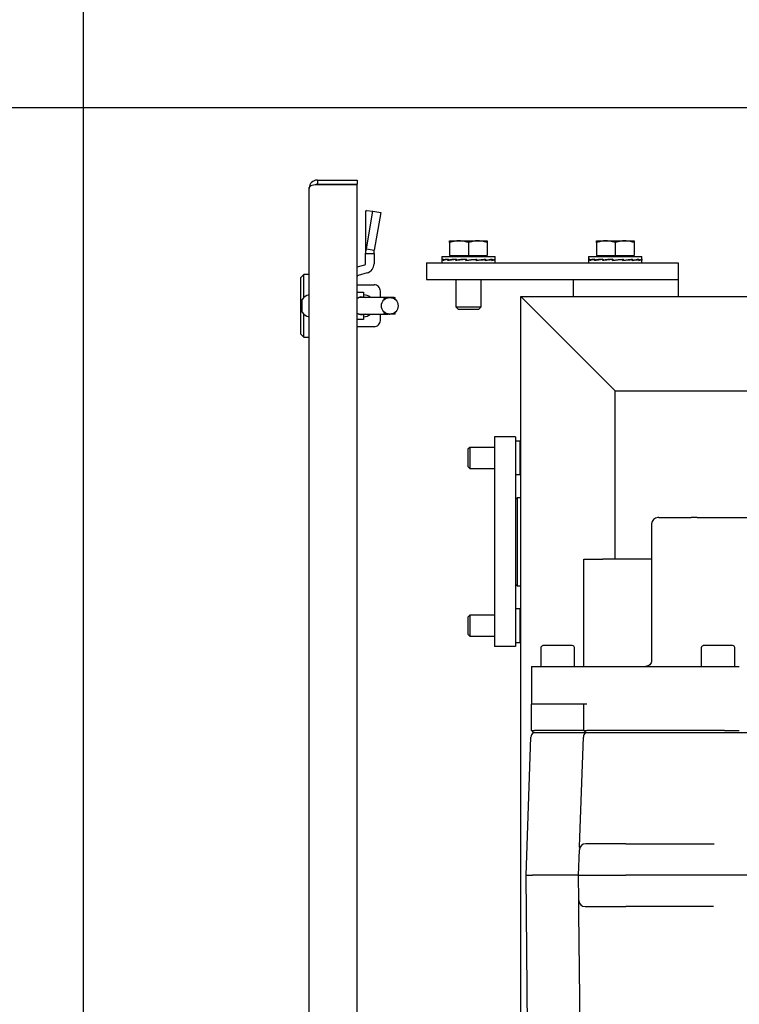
# Model space of a CAD drawing. Extents: x -72 to 51457, y 0 to 26838.
# Tile 46 of 203: x 5804 to 6147, y 9987 to 10457. Entities that reach past the tile are written whole.
import ezdxf
from ezdxf.enums import TextEntityAlignment as Align

# ---------------------------------------------------------------- set-up
doc = ezdxf.new("R2010")
doc.units = 0
doc.header["$LTSCALE"] = 12
for name, pattern in [('LDM', [0]), ('LEA', [0]), ('LFUN', [0]), ('SOLID_THIN', [0])]:
    doc.linetypes.add(name, pattern=pattern)
doc.layers.get('0').update_dxf_attribs({"linetype": 'CONTINUOUS'})
doc.layers.add('4', color=7, linetype='CONTINUOUS')
doc.styles.get("Standard").update_dxf_attribs({"font": 'medtext', "width": 0.75})
doc.styles.add('TDM', font='TXT', dxfattribs={"width": 0.675})
doc.dimstyles.new('MEDDIM1621', dxfattribs={"dimscale": 20, "dimtxt": 6, "dimasz": 3.5, "dimexe": 2.5, "dimexo": 2.5, "dimgap": 1.665, "dimtad": 1, "dimdec": 4, "dimrnd": 1, "dimzin": 12, "dimdsep": 46, "dimtxsty": 'Standard', "dimblk": 'MEDFUNV_7', "dimcen": 30, "dimclrd": 7, "dimclre": 7, "dimclrt": 7, "dimadec": 0, "dimazin": 0, "dimtfac": 0.7, "dimtdec": 4, "dimtmove": 0, "dimatfit": 3, "dimldrblk": 'MEDFUNV_7', "dimfxl": 0, "dimtolj": 1, "dimtzin": 0, "dimarcsym": 0})
doc.dimstyles.new('MEDDIM1635', dxfattribs={"dimscale": 20, "dimtxt": 6, "dimasz": 3.5, "dimexe": 2.5, "dimexo": 2.5, "dimgap": 1.665, "dimtad": 1, "dimdec": 4, "dimrnd": 1, "dimzin": 12, "dimdsep": 46, "dimtxsty": 'Standard', "dimblk": 'MEDFUNV_7', "dimcen": 30, "dimclrd": 7, "dimclre": 7, "dimclrt": 7, "dimadec": 0, "dimazin": 0, "dimtfac": 0.7, "dimtdec": 4, "dimtmove": 0, "dimatfit": 3, "dimldrblk": 'MEDFUNV_7', "dimfxl": 0, "dimtolj": 1, "dimtzin": 0, "dimarcsym": 0})
doc.dimstyles.new('MEDDIM1642', dxfattribs={"dimscale": 20, "dimtxt": 6, "dimasz": 3.5, "dimexe": 2.5, "dimexo": 2.5, "dimgap": 1.665, "dimtad": 1, "dimdec": 4, "dimrnd": 1, "dimzin": 12, "dimdsep": 46, "dimtxsty": 'Standard', "dimblk": 'MEDFUNV_7', "dimcen": 30, "dimclrd": 7, "dimclre": 7, "dimclrt": 7, "dimadec": 0, "dimazin": 0, "dimtfac": 0.7, "dimtdec": 4, "dimtmove": 0, "dimatfit": 3, "dimldrblk": 'MEDFUNV_7', "dimfxl": 0, "dimtolj": 1, "dimtzin": 0, "dimarcsym": 0})
doc.dimstyles.new('MEDDIM8157', dxfattribs={"dimscale": 20, "dimtxt": 6, "dimasz": 3.5, "dimexe": 2.5, "dimexo": 2.5, "dimgap": 1.665, "dimtad": 1, "dimdec": 4, "dimrnd": 1, "dimzin": 12, "dimdsep": 46, "dimtxsty": 'Standard', "dimblk": 'MEDFUNV_7', "dimcen": 30, "dimclrd": 7, "dimclre": 7, "dimclrt": 7, "dimadec": 0, "dimazin": 0, "dimtfac": 0.7, "dimtdec": 4, "dimtmove": 0, "dimatfit": 3, "dimldrblk": 'MEDFUNV_7', "dimfxl": 0, "dimtolj": 1, "dimtzin": 0, "dimarcsym": 0})

# ---------------------------------------------------------------- blocks, each defined once
blk = doc.blocks.new('MEDFUNV_6')
at = {"color": 0, "linetype": 'LFUN', "lineweight": -2}
for points in [[(1, 0.1333), (0, 0), (1, -0.1333), (1, 0.1333)], [(1, 0.1111), (0.1667, 0), (1, -0.1111)], [(1, 0.0889), (0.3333, 0), (1, -0.0889)], [(1, 0.0667), (0.5, 0), (1, -0.0667)], [(1, 0.0444), (0.6667, 0), (1, -0.0444)], [(1, 0.0222), (0.8333, 0), (1, -0.0222)]]:
    blk.add_lwpolyline(points, dxfattribs=at)
blk = doc.blocks.new('MEDFUNV_7')
at = {"color": 0, "linetype": 'LFUN', "lineweight": -2}
for points in [[(-1, 0.1333), (0, 0), (-1, -0.1333), (-1, 0.1333)], [(-1, 0.1111), (-0.1667, 0), (-1, -0.1111)], [(-1, 0.0889), (-0.3333, 0), (-1, -0.0889)], [(-1, 0.0667), (-0.5, 0), (-1, -0.0667)], [(-1, 0.0444), (-0.6667, 0), (-1, -0.0444)], [(-1, 0.0222), (-0.8333, 0), (-1, -0.0222)]]:
    blk.add_lwpolyline(points, dxfattribs=at)
blk = doc.blocks.new('MEDCLUMP_DIM_1622_')
at = {"layer": '4', "color": 7, "linetype": 'LEA', "lineweight": 25}
for p, q in [((7546.26, 10414.68), (3300.76, 10414.68)), ((5818.11, 9552.68), (3300.76, 9552.68))]:
    blk.add_line(p, q, dxfattribs=at)
at = {"layer": '4', "color": 7, "linetype": 'LDM', "lineweight": 25}
blk.add_line((3350.76, 10414.68), (3350.76, 9552.68), dxfattribs=at)
at = {"layer": '4', "color": 7, "linetype": 'LDM', "lineweight": 25, "xscale": 70, "yscale": 70, "zscale": 70, "rotation": 270}
for name, p in [('MEDFUNV_6', (3350.76, 10414.68)), ('MEDFUNV_7', (3350.76, 9552.68))]:
    blk.add_blockref(name, p, dxfattribs=at)
at = {"layer": '4', "color": 7, "lineweight": 25, "style": 'TDM', "width": 0.675}
blk.add_text('862', height=120, rotation=90, dxfattribs=at).set_placement((3350.76, 9875.68), align=Align.BOTTOM_LEFT)
blk = doc.blocks.new('*D76')
at = {"lineweight": 0}
blk.add_blockref('MEDCLUMP_DIM_1622_', (0, 0), dxfattribs=at)
blk = doc.blocks.new('MEDCLUMP_DIM_1636_')
at = {"layer": '4', "color": 7, "linetype": 'LEA', "lineweight": 25}
for p, q in [((5323.26, 9464.14), (5323.26, 10860.26)), ((5834.76, 9566.68), (5834.76, 10860.26))]:
    blk.add_line(p, q, dxfattribs=at)
at = {"layer": '4', "color": 7, "linetype": 'LDM', "lineweight": 25}
blk.add_line((5323.26, 10810.26), (5834.76, 10810.26), dxfattribs=at)
at = {"layer": '4', "color": 7, "linetype": 'LDM', "lineweight": 25, "xscale": 70, "yscale": 70, "zscale": 70}
for name, p in [('MEDFUNV_6', (5323.26, 10810.26)), ('MEDFUNV_7', (5834.76, 10810.26))]:
    blk.add_blockref(name, p, dxfattribs=at)
at = {"layer": '4', "color": 7, "lineweight": 25, "style": 'TDM', "width": 0.771429}
blk.add_text('512', height=120, dxfattribs=at).set_placement((5471.01, 10810.26), align=Align.BOTTOM_LEFT)
blk = doc.blocks.new('*D72')
at = {"lineweight": 0}
blk.add_blockref('MEDCLUMP_DIM_1636_', (0, 0), dxfattribs=at)
blk = doc.blocks.new('MEDCLUMP_DIM_1643_')
at = {"layer": '4', "color": 7, "linetype": 'LEA', "lineweight": 25}
for p, q in [((5834.76, 9566.68), (5834.76, 10860.26)), ((10834.76, 9478.68), (10834.76, 10860.26))]:
    blk.add_line(p, q, dxfattribs=at)
at = {"layer": '4', "color": 7, "linetype": 'LDM', "lineweight": 25}
blk.add_line((5834.76, 10810.26), (10834.76, 10810.26), dxfattribs=at)
at = {"layer": '4', "color": 7, "linetype": 'LDM', "lineweight": 25, "xscale": 70, "yscale": 70, "zscale": 70}
for name, p in [('MEDFUNV_6', (5834.76, 10810.26)), ('MEDFUNV_7', (10834.76, 10810.26))]:
    blk.add_blockref(name, p, dxfattribs=at)
at = {"layer": '4', "color": 7, "lineweight": 25, "style": 'TDM', "width": 0.781579}
blk.add_text('5000', height=120, dxfattribs=at).set_placement((8186.26, 10810.26), align=Align.BOTTOM_LEFT)
blk = doc.blocks.new('*D70')
at = {"lineweight": 0}
blk.add_blockref('MEDCLUMP_DIM_1643_', (0, 0), dxfattribs=at)
blk = doc.blocks.new('MEDCLUMP_DIM_8158_')
at = {"layer": '4', "color": 7, "linetype": 'LEA', "lineweight": 25}
for p, q in [((5834.76, 10690.47), (5834.76, 11104.98)), ((11834.76, 9566.34), (11834.76, 11104.98))]:
    blk.add_line(p, q, dxfattribs=at)
at = {"layer": '4', "color": 7, "linetype": 'LDM', "lineweight": 25}
blk.add_line((5834.76, 11054.98), (11834.76, 11054.98), dxfattribs=at)
at = {"layer": '4', "color": 7, "linetype": 'LDM', "lineweight": 25, "xscale": 70, "yscale": 70, "zscale": 70}
for name, p in [('MEDFUNV_6', (5834.76, 11054.98)), ('MEDFUNV_7', (11834.76, 11054.98))]:
    blk.add_blockref(name, p, dxfattribs=at)
at = {"layer": '4', "color": 7, "lineweight": 25, "style": 'TDM'}
for s, width, p in [('( Option Aquaclean)', 0.748515, (8267.25, 11054.98)), ('6000', 0.781579, (7890.26, 11054.98))]:
    blk.add_text(s, height=120, dxfattribs=dict(at, width=width)).set_placement(p, align=Align.BOTTOM_LEFT)
blk = doc.blocks.new('*D16')
at = {"lineweight": 0}
blk.add_blockref('MEDCLUMP_DIM_8158_', (0, 0), dxfattribs=at)
blk = doc.blocks.new('Türen_Drauf')
at = {"color": 7, "linetype": 'SOLID_THIN', "lineweight": 25}
for p, q in [((5946.26, 10380.18), (5946.26, 10378.18)), ((5946.26, 10380.18), (5965.26, 10380.18)), ((5946.26, 10378.18), (5965.26, 10378.18)), ((5946.26, 10378.11), (5965.26, 10378.11)), ((5965.26, 10380.18), (5965.26, 10378.18)), ((5965.26, 9563.25), (5965.26, 10378.11)), ((5942.26, 9565.18), (5942.26, 10376.18)), ((5969.26, 10365.23), (5969.26, 10345.23)), ((5969.63, 10365.69), (5972.76, 10365.41)), ((5969.63, 10347.39), (5972.76, 10365.41)), ((5972.76, 10365.41), (5976.43, 10364.73)), ((5976.43, 10364.73), (5973.3, 10346.7)), ((6009.26, 10350.38), (6009.26, 10351.18)), ((6009.26, 10351.18), (6013.76, 10351.18)), ((6009.26, 10350.38), (6009.26, 10344.28)), ((6013.76, 10351.18), (6022.76, 10351.18)), ((6018.26, 10350.38), (6018.26, 10344.28)), ((6022.76, 10351.18), (6027.26, 10351.18)), ((6027.26, 10351.18), (6027.26, 10350.38)), ((6027.26, 10350.38), (6027.26, 10344.28)), ((6079.26, 10350.38), (6079.26, 10351.18)), ((6079.26, 10351.18), (6083.76, 10351.18)), ((6079.26, 10350.38), (6079.26, 10344.28)), ((6083.76, 10351.18), (6092.76, 10351.18)), ((6088.26, 10350.38), (6088.26, 10344.28)), ((6092.76, 10351.18), (6097.26, 10351.18)), ((6097.26, 10351.18), (6097.26, 10350.38)), ((6097.26, 10350.38), (6097.26, 10344.28)), ((5969.26, 10345.23), (5973.26, 10345.23)), ((5969.26, 10340.23), (5969.26, 10345.23)), ((5969.63, 10347.39), (5973.3, 10346.7)), ((5973.26, 10345.23), (5973.26, 10340.23)), ((5998.26, 10340.68), (5998.26, 10332.68)), ((5998.26, 10340.68), (6118.26, 10340.68)), ((6005.56, 10343.68), (6005.56, 10342.13)), ((6005.56, 10343.68), (6030.96, 10343.68)), ((6005.56, 10342), (6005.56, 10340.68)), ((6006.1, 10342.18), (6006.1, 10342.32)), ((6006.1, 10342.32), (6006.14, 10342.32)), ((6006.1, 10342.18), (6006.1, 10342.18)), ((6006.1, 10341.89), (6006.1, 10342.18)), ((6006.14, 10342.18), (6006.1, 10342.18)), ((6006.14, 10342.46), (6006.14, 10342.03)), ((6006.14, 10342.03), (6006.72, 10342.04)), ((6008.44, 10342.32), (6008.53, 10342.34)), ((6008.44, 10342.18), (6008.44, 10342.32)), ((6008.44, 10342.32), (6008.53, 10342.32)), ((6008.44, 10342.18), (6008.44, 10342.18)), ((6008.44, 10341.89), (6008.44, 10342.18)), ((6008.53, 10342.18), (6008.44, 10342.18)), ((6008.53, 10342.46), (6008.53, 10342.03)), ((6008.53, 10342.03), (6009.13, 10342.04)), ((6009.03, 10342.04), (6009.03, 10341.97)), ((6009.13, 10342.04), (6012.39, 10342.41)), ((6009.26, 10344.28), (6018.26, 10344.28)), ((6009.94, 10344.28), (6009.94, 10343.68)), ((6012.27, 10342.18), (6012.27, 10342.32)), ((6012.27, 10342.32), (6012.39, 10342.32)), ((6012.27, 10342.18), (6012.27, 10342.18)), ((6012.27, 10341.89), (6012.27, 10342.18)), ((6012.39, 10342.18), (6012.27, 10342.18)), ((6012.39, 10342.46), (6012.39, 10342.03)), ((6012.39, 10342.03), (6012.76, 10342.04)), ((6012.63, 10342.04), (6012.63, 10341.93)), ((6012.76, 10342.04), (6017.15, 10342.44)), ((6017.01, 10342.18), (6017.01, 10342.32)), ((6017.01, 10342.32), (6017.09, 10342.31)), ((6017.01, 10342.18), (6017.01, 10342.18)), ((6017.01, 10341.89), (6017.01, 10342.18)), ((6017.09, 10342.18), (6017.01, 10342.18)), ((6017.09, 10341.9), (6017.01, 10341.89)), ((6017.09, 10341.9), (6021.71, 10342.31)), ((6017.09, 10342.31), (6017.09, 10342.18)), ((6017.15, 10342.18), (6017.09, 10342.18)), ((6017.09, 10342.18), (6017.09, 10341.9)), ((6017.15, 10342.46), (6017.15, 10342.03)), ((6018.26, 10344.28), (6027.26, 10344.28)), ((6021.94, 10342.32), (6021.71, 10342.31)), ((6021.83, 10342.32), (6021.83, 10342.44)), ((6021.94, 10342.18), (6021.94, 10342.32)), ((6021.94, 10341.93), (6025.8, 10342.31)), ((6021.94, 10342.18), (6021.94, 10342.18)), ((6021.94, 10341.89), (6021.94, 10342.18)), ((6022.07, 10342.03), (6021.94, 10342.04)), ((6022.07, 10342.46), (6022.07, 10342.03)), ((6026.31, 10342.32), (6025.8, 10342.31)), ((6025.91, 10342.31), (6025.91, 10342.41)), ((6026.31, 10342.18), (6026.31, 10342.32)), ((6026.31, 10341.97), (6028.74, 10342.31)), ((6026.31, 10342.18), (6026.31, 10342.18)), ((6026.31, 10341.89), (6026.31, 10342.18)), ((6026.42, 10342.03), (6026.31, 10342.03)), ((6026.42, 10342.46), (6026.42, 10342.03)), ((6026.57, 10343.68), (6026.57, 10344.28)), ((6029.46, 10342.32), (6028.74, 10342.31)), ((6028.82, 10342.31), (6028.82, 10342.34)), ((6029.46, 10342.18), (6029.46, 10342.32)), ((6029.46, 10342.18), (6029.46, 10342.18)), ((6029.46, 10341.89), (6029.46, 10342.18)), ((6029.52, 10342.03), (6029.46, 10342.03)), ((6029.52, 10342.46), (6029.52, 10342.03)), ((6030.9, 10342.32), (6030.66, 10342.32)), ((6030.9, 10342.18), (6030.9, 10342.32)), ((6030.9, 10342.18), (6030.9, 10342.18)), ((6030.9, 10341.89), (6030.9, 10342.18)), ((6030.91, 10342.03), (6030.9, 10342.03)), ((6030.91, 10342.46), (6030.91, 10342.03)), ((6030.96, 10342.13), (6030.96, 10343.68)), ((6030.96, 10340.68), (6030.96, 10342)), ((6075.56, 10343.68), (6075.56, 10342.13)), ((6075.56, 10343.68), (6100.96, 10343.68)), ((6075.56, 10342), (6075.56, 10340.68)), ((6076.1, 10342.18), (6076.1, 10342.32)), ((6076.1, 10342.32), (6076.14, 10342.32)), ((6076.1, 10342.18), (6076.1, 10342.18)), ((6076.1, 10341.89), (6076.1, 10342.18)), ((6076.14, 10342.18), (6076.1, 10342.18)), ((6076.14, 10342.46), (6076.14, 10342.03)), ((6076.14, 10342.03), (6076.72, 10342.04)), ((6078.44, 10342.32), (6078.53, 10342.34)), ((6078.44, 10342.18), (6078.44, 10342.32)), ((6078.44, 10342.32), (6078.53, 10342.32)), ((6078.44, 10342.18), (6078.44, 10342.18)), ((6078.44, 10341.89), (6078.44, 10342.18)), ((6078.53, 10342.18), (6078.44, 10342.18)), ((6078.53, 10342.46), (6078.53, 10342.03)), ((6078.53, 10342.03), (6079.13, 10342.04)), ((6079.03, 10342.04), (6079.03, 10341.97)), ((6079.13, 10342.04), (6082.39, 10342.41)), ((6079.26, 10344.28), (6088.26, 10344.28)), ((6079.94, 10344.28), (6079.94, 10343.68)), ((6082.27, 10342.18), (6082.27, 10342.32)), ((6082.27, 10342.32), (6082.39, 10342.32)), ((6082.27, 10342.18), (6082.27, 10342.18)), ((6082.27, 10341.89), (6082.27, 10342.18)), ((6082.39, 10342.18), (6082.27, 10342.18)), ((6082.39, 10342.46), (6082.39, 10342.03)), ((6082.39, 10342.03), (6082.76, 10342.04)), ((6082.63, 10342.04), (6082.63, 10341.93)), ((6082.76, 10342.04), (6087.15, 10342.44)), ((6087.01, 10342.18), (6087.01, 10342.32)), ((6087.01, 10342.32), (6087.09, 10342.31)), ((6087.01, 10342.18), (6087.01, 10342.18)), ((6087.01, 10341.89), (6087.01, 10342.18)), ((6087.09, 10342.18), (6087.01, 10342.18)), ((6087.09, 10341.9), (6087.01, 10341.89)), ((6087.09, 10341.9), (6091.71, 10342.31)), ((6087.09, 10342.31), (6087.09, 10342.18)), ((6087.15, 10342.18), (6087.09, 10342.18)), ((6087.09, 10342.18), (6087.09, 10341.9)), ((6087.15, 10342.46), (6087.15, 10342.03)), ((6088.26, 10344.28), (6097.26, 10344.28)), ((6091.94, 10342.32), (6091.71, 10342.31)), ((6091.83, 10342.32), (6091.83, 10342.44)), ((6091.94, 10342.18), (6091.94, 10342.32)), ((6091.94, 10341.93), (6095.8, 10342.31)), ((6091.94, 10342.18), (6091.94, 10342.18)), ((6091.94, 10341.89), (6091.94, 10342.18)), ((6092.07, 10342.03), (6091.94, 10342.04)), ((6092.07, 10342.46), (6092.07, 10342.03)), ((6096.31, 10342.32), (6095.8, 10342.31)), ((6095.91, 10342.31), (6095.91, 10342.41)), ((6096.31, 10342.18), (6096.31, 10342.32)), ((6096.31, 10341.97), (6098.74, 10342.31)), ((6096.31, 10342.18), (6096.31, 10342.18)), ((6096.31, 10341.89), (6096.31, 10342.18)), ((6096.42, 10342.03), (6096.31, 10342.03)), ((6096.42, 10342.46), (6096.42, 10342.03)), ((6096.57, 10343.68), (6096.57, 10344.28)), ((6099.46, 10342.32), (6098.74, 10342.31)), ((6098.82, 10342.31), (6098.82, 10342.34)), ((6099.46, 10342.18), (6099.46, 10342.32)), ((6099.46, 10342.18), (6099.46, 10342.18)), ((6099.46, 10341.89), (6099.46, 10342.18)), ((6099.52, 10342.03), (6099.46, 10342.03)), ((6099.52, 10342.46), (6099.52, 10342.03)), ((6100.9, 10342.32), (6100.66, 10342.32)), ((6100.9, 10342.18), (6100.9, 10342.32)), ((6100.9, 10342.18), (6100.9, 10342.18)), ((6100.9, 10341.89), (6100.9, 10342.18)), ((6100.91, 10342.03), (6100.9, 10342.03)), ((6100.91, 10342.46), (6100.91, 10342.03)), ((6100.96, 10342.13), (6100.96, 10343.68)), ((6100.96, 10340.68), (6100.96, 10342)), ((6118.26, 10340.68), (6118.26, 10332.68)), ((5965.26, 10338.76), (5968.89, 10339.75)), ((5969.94, 10335.89), (5965.63, 10334.72)), ((5939.86, 10335.18), (5938.26, 10333.58)), ((5938.26, 10333.58), (5938.26, 10320.18)), ((5942.26, 10335.18), (5939.86, 10335.18)), ((5939.86, 10324.21), (5939.86, 10335.18)), ((5998.26, 10332.68), (6118.26, 10332.68)), ((6012.26, 10332.68), (6012.26, 10319.76)), ((6024.26, 10319.76), (6024.26, 10332.68)), ((6068.26, 10332.68), (6068.26, 10324.68)), ((6068.26, 10332.68), (6118.26, 10332.68)), ((6118.26, 10332.68), (6118.26, 10324.68)), ((5965.26, 10330.23), (5973.26, 10330.23)), ((5965.26, 10326.73), (5968.26, 10326.73)), ((5968.26, 10326.73), (5968.26, 10325.44)), ((5976.26, 10324.23), (5976.26, 10327.23)), ((5938.96, 10317.18), (5938.96, 10323.18)), ((5967.48, 10324.23), (5967.26, 10324.23)), ((5979.63, 10324.23), (5967.48, 10324.23)), ((5968.26, 10325.44), (5968.26, 10324.38)), ((5968.26, 10324.33), (5969.16, 10324.23)), ((5977.76, 10324.23), (5976.26, 10324.23)), ((5982.9, 10324.23), (5980.06, 10324.23)), ((5980.76, 10324.23), (5980.24, 10324.23)), ((5983.05, 10323.42), (5982.9, 10324.23)), ((5982.9, 10324.23), (5983.26, 10324.23)), ((5983.26, 10323.33), (5983.26, 10324.23)), ((6043.26, 10324.68), (6088.26, 10279.68)), ((6043.26, 10324.68), (6533.26, 10324.68)), ((6043.26, 9524.68), (6043.26, 10324.68)), ((5938.26, 10320.18), (5938.26, 10306.78)), ((5982.9, 10316.23), (5983.05, 10317.07)), ((5983.26, 10316.23), (5983.26, 10317.13)), ((6012.26, 10319.76), (6013.33, 10318.68)), ((6012.26, 10319.76), (6024.26, 10319.76)), ((6013.33, 10318.68), (6023.18, 10318.68)), ((6023.18, 10318.68), (6024.26, 10319.76)), ((5939.86, 10305.18), (5939.86, 10316.16)), ((5968.26, 10313.73), (5965.26, 10313.73)), ((5967.26, 10316.23), (5967.48, 10316.23)), ((5967.48, 10316.23), (5979.62, 10316.23)), ((5969.16, 10316.23), (5968.25, 10316.13)), ((5968.26, 10316.07), (5968.26, 10315.03)), ((5968.26, 10315.03), (5968.26, 10313.73)), ((5976.26, 10313.23), (5976.26, 10316.23)), ((5976.26, 10316.23), (5977.76, 10316.23)), ((5982.9, 10316.23), (5980.06, 10316.23)), ((5980.24, 10316.23), (5980.76, 10316.23)), ((5983.26, 10316.23), (5982.9, 10316.23)), ((5973.26, 10310.23), (5965.26, 10310.23)), ((5938.26, 10306.78), (5939.86, 10305.18)), ((5939.86, 10305.18), (5942.26, 10305.18)), ((6088.26, 10279.68), (6488.26, 10279.68)), ((6088.26, 10199.4), (6088.26, 10279.68)), ((6030.76, 10257.68), (6030.76, 10157.68)), ((6040.76, 10257.68), (6030.76, 10257.68)), ((6040.76, 10257.68), (6040.76, 10157.68)), ((6018.88, 10252.68), (6017.96, 10251.76)), ((6017.96, 10251.76), (6017.96, 10243.6)), ((6030.76, 10252.68), (6018.88, 10252.68)), ((6018.88, 10252.68), (6018.88, 10242.68)), ((6042.96, 10255.68), (6040.76, 10255.68)), ((6042.96, 10239.68), (6042.96, 10255.68)), ((6043.26, 10255), (6042.96, 10255)), ((6017.96, 10243.6), (6018.88, 10242.68)), ((6018.88, 10242.68), (6030.76, 10242.68)), ((6040.76, 10239.68), (6042.96, 10239.68)), ((6042.96, 10240.37), (6043.26, 10240.37)), ((6041.56, 10228.68), (6040.76, 10227.88)), ((6043.26, 10228.68), (6041.56, 10228.68)), ((6041.56, 10228.68), (6041.56, 10186.68)), ((6108.65, 10219.14), (6108.64, 10219.16)), ((6109.06, 10219.18), (6108.71, 10219.18)), ((6109.06, 10219.18), (6124.49, 10219.18)), ((6127.31, 10219.18), (6124.49, 10219.18)), ((6127.31, 10219.18), (6224.87, 10219.18)), ((6105.6, 10216.18), (6105.6, 10151.18)), ((6073.26, 10148.18), (6073.26, 10199.4)), ((6073.26, 10199.4), (6082.26, 10199.4)), ((6105.6, 10199.4), (6082.26, 10199.4)), ((6040.76, 10187.48), (6041.56, 10186.68)), ((6041.56, 10186.68), (6043.26, 10186.68)), ((6018.88, 10172.68), (6017.96, 10171.76)), ((6017.96, 10171.76), (6017.96, 10163.6)), ((6030.76, 10172.68), (6018.88, 10172.68)), ((6018.88, 10172.68), (6018.88, 10162.68)), ((6042.96, 10175.68), (6040.76, 10175.68)), ((6042.96, 10159.68), (6042.96, 10175.68)), ((6043.26, 10175), (6042.96, 10175)), ((6017.96, 10163.6), (6018.88, 10162.68)), ((6018.88, 10162.68), (6030.76, 10162.68)), ((6040.76, 10157.68), (6030.76, 10157.68)), ((6040.76, 10159.68), (6042.96, 10159.68)), ((6042.96, 10160.37), (6043.26, 10160.37)), ((6060.76, 10158.18), (6054.56, 10158.18)), ((6067.76, 10158.18), (6060.76, 10158.18)), ((6137.22, 10158.18), (6131.02, 10158.18)), ((6144.22, 10158.18), (6137.22, 10158.18)), ((6052.76, 10157.18), (6052.76, 10148.18)), ((6068.76, 10148.18), (6068.76, 10157.18)), ((6129.22, 10157.18), (6129.22, 10148.18)), ((6145.22, 10148.18), (6145.22, 10157.18)), ((6048.26, 10148.18), (6048.26, 10130.18)), ((6048.26, 10148.18), (6049.72, 10148.18)), ((6049.72, 10148.18), (6140.33, 10148.18)), ((6140.33, 10148.18), (6147.4, 10148.18)), ((6049.72, 10130.18), (6048.26, 10130.18)), ((6048.26, 10117.68), (6048.26, 10130.18)), ((6074.72, 10130.18), (6049.72, 10130.18)), ((6073.26, 10117.68), (6073.26, 10130.18)), ((6048.26, 10117.68), (6049.72, 10117.68)), ((6049.26, 10116.68), (6048.26, 10117.68)), ((6048.97, 10116.53), (6049.13, 10116.68)), ((6049.26, 10116.68), (6050.43, 10116.68)), ((6071.79, 10117.68), (6049.72, 10117.68)), ((6050.43, 10116.68), (6072.5, 10116.68)), ((6073.26, 10117.68), (6071.79, 10117.68)), ((6072.5, 10116.68), (6074.13, 10116.68)), ((6073.26, 10117.68), (6074.72, 10117.68)), ((6074.26, 10116.68), (6073.26, 10117.68)), ((6074.13, 10116.68), (6073.97, 10116.53)), ((6074.13, 10116.68), (6074.74, 10116.68)), ((6140.33, 10117.68), (6074.72, 10117.68)), ((6074.74, 10116.68), (6143.01, 10116.68)), ((6140.33, 10117.68), (6147.4, 10117.68)), ((6143.01, 10116.68), (6144.48, 10116.68)), ((6144.48, 10116.68), (6239.28, 10116.68)), ((6045.76, 10048.68), (6048.05, 10114.47)), ((6071.38, 10066.58), (6073.05, 10114.47)), ((6071.23, 10062.17), (6071.38, 10066.58)), ((6093.26, 10063.68), (6074.18, 10063.68)), ((6093.26, 10063.68), (6135.44, 10063.68)), ((6070.76, 10048.68), (6071.18, 10060.79)), ((6071.2, 10061.47), (6071.21, 10061.77)), ((6048.21, 9806.65), (6045.76, 10048.68)), ((6048.76, 10048.68), (6048.76, 10048.68)), ((6067.76, 10048.68), (6048.76, 10048.68)), ((6067.76, 10048.68), (6067.76, 10048.68)), ((6070.76, 10048.68), (6093.26, 10048.68)), ((6070.88, 10036.65), (6070.76, 10048.68)), ((6231.17, 10048.68), (6093.26, 10048.68)), ((6070.94, 10030.71), (6070.88, 10036.65)), ((6072.22, 9904.36), (6070.94, 10030.71)), ((6073.88, 10033.68), (6075.36, 10033.68)), ((6079.45, 10033.68), (6084.58, 10033.68)), ((6084.58, 10033.68), (6091.68, 10033.68)), ((6135.12, 10033.68), (6093.26, 10033.68))]:
    blk.add_line(p, q, dxfattribs=at)
for points in [[(6017.01, 10341.89), (6019.5, 10342.11), (6021.94, 10342.32)], [(6017.15, 10342.03), (6019.64, 10342.25), (6022.07, 10342.46)], [(6087.01, 10341.89), (6089.5, 10342.11), (6091.94, 10342.32)], [(6087.15, 10342.03), (6089.64, 10342.25), (6092.07, 10342.46)], [(5965.26, 10316.77), (5966.08, 10316.41), (5967.26, 10316.23)], [(6054.56, 10158.18), (6053.95, 10158.18)], [(6131.02, 10158.18), (6130.42, 10158.18)]]:
    blk.add_lwpolyline(points, dxfattribs=at)
for points in [[(6076.52, 10063.68, 0.001251), (6075.3, 10063.68)], [(6045.83, 10048.69, -0.007125), (6046.01, 10048.7)], [(6046.64, 10048.7, -0.001717), (6047.57, 10048.7, -0.001203), (6048.76, 10048.68)], [(6069.88, 10048.67, -0.001747), (6068.96, 10048.67, -0.001159), (6067.76, 10048.68)], [(6070.68, 10048.68, -0.006882), (6070.51, 10048.67)], [(6075.36, 10033.68, 0.000937), (6077.27, 10033.69, -0.000561), (6085.22, 10033.72)]]:
    blk.add_lwpolyline(points, format="xyb", dxfattribs=at)
blk.add_circle((5980.77, 10320.2), 3.97, dxfattribs=at)
for centre, radius, start, end in [((5968.76, 10340.23), 0.5, 285.2453, 0), ((5968.76, 10340.23), 4.5, 285.2453, 0), ((5965.76, 10334.23), 0.5, 105.2453, 180), ((5973.26, 10327.23), 3, 45, 90), ((5973.26, 10327.23), 3, 0, 45), ((5943.42, 10320.18), 5.38, 102.4855, 146.0883), ((5967.26, 10320.23), 4.2, 72.2472, 118.4369), ((5967.26, 10320.23), 4, 90, 120), ((5968.26, 10320.23), 5.2, 50.2332, 90), ((5943.42, 10320.18), 5.38, 213.9117, 257.5145), ((5967.26, 10320.23), 4.2, 241.5631, 287.7528), ((5968.26, 10320.23), 5.2, 270, 309.7668), ((5973.26, 10313.23), 3, 315, 0), ((5973.26, 10313.23), 3, 270, 315), ((6108.6, 10216.18), 3, 90.0042, 180), ((6051.05, 10114.37), 3, 134, 178), ((6076.05, 10114.37), 3, 134, 178), ((6074.18, 10060.68), 3, 90, 178), ((6073.88, 10036.68), 3, 180.58, 270)]:
    blk.add_arc(centre, radius, start, end, dxfattribs=at)
for points, knots in [([(5946.26, 10380.18), (5944.97, 10380.09), (5944.22, 10379.78), (5943.47, 10379.05), (5942.7, 10378.3), (5942.43, 10377.68), (5942.26, 10376.18)], [0, 0, 0, 0, 1, 1, 1, 2, 2, 2, 2]), ([(5942.26, 10376.18), (5942.41, 10376.87), (5942.68, 10377.2), (5943.31, 10377.51), (5943.89, 10377.8), (5944.75, 10377.97), (5946.26, 10378.11)], [0, 0, 0, 0, 1, 1, 1, 2, 2, 2, 2]), ([(5946.26, 10378.18), (5946.04, 10378.17), (5945.95, 10378.16), (5945.85, 10378.14), (5945.75, 10378.12), (5945.68, 10378.1), (5945.53, 10378.03)], [0, 0, 0, 0, 1, 1, 1, 2, 2, 2, 2]), ([(6013.76, 10351.18), (6012.98, 10351.18), (6012.4, 10351.13), (6011.73, 10351.01), (6011.07, 10350.9), (6010.51, 10350.76), (6009.26, 10350.38)], [0, 0, 0, 0, 1, 1, 1, 2, 2, 2, 2]), ([(6022.76, 10351.18), (6021.98, 10351.18), (6021.4, 10351.13), (6020.73, 10351.01), (6020.07, 10350.9), (6019.51, 10350.76), (6018.26, 10350.38)], [0, 0, 0, 0, 1, 1, 1, 2, 2, 2, 2]), ([(6083.76, 10351.18), (6082.98, 10351.18), (6082.4, 10351.13), (6081.73, 10351.01), (6081.07, 10350.9), (6080.51, 10350.76), (6079.26, 10350.38)], [0, 0, 0, 0, 1, 1, 1, 2, 2, 2, 2]), ([(6092.76, 10351.18), (6091.98, 10351.18), (6091.4, 10351.13), (6090.73, 10351.01), (6090.07, 10350.9), (6089.51, 10350.76), (6088.26, 10350.38)], [0, 0, 0, 0, 1, 1, 1, 2, 2, 2, 2]), ([(5977.9, 10323.69), (5977.89, 10323.67), (5977.88, 10323.67), (5977.89, 10323.66), (5977.9, 10323.65), (5977.98, 10323.68), (5978.25, 10323.79), (5978.73, 10323.97), (5978.98, 10324.06), (5979.36, 10324.14), (5979.74, 10324.22), (5979.97, 10324.24), (5980.24, 10324.23)], [0, 0, 0, 0, 1, 1, 1, 2, 2, 2, 3, 3, 3, 4, 4, 4, 4]), ([(5980.06, 10324.2), (5979.7, 10324.26), (5979.37, 10324.25), (5978.95, 10324.17), (5978.56, 10324.1), (5978.27, 10323.98), (5977.96, 10323.78)], [0, 0, 0, 0, 1, 1, 1, 2, 2, 2, 2]), ([(5980.24, 10316.24), (5979.79, 10316.25), (5979.61, 10316.27), (5979.28, 10316.34), (5978.94, 10316.42), (5978.66, 10316.52), (5978.22, 10316.69), (5978.14, 10316.72), (5978.03, 10316.77), (5977.95, 10316.8), (5977.91, 10316.8), (5977.9, 10316.78), (5977.9, 10316.77)], [0, 0, 0, 0, 1, 1, 1, 2, 2, 2, 3, 4, 5, 6, 6, 6, 6]), ([(5977.9, 10316.76), (5978.08, 10316.58), (5978.38, 10316.44), (5978.76, 10316.34), (5978.94, 10316.29), (5979.14, 10316.26), (5979.32, 10316.24), (5979.51, 10316.23), (5979.63, 10316.23), (5979.91, 10316.26)], [0, 0, 0, 0, 1, 1, 1, 2, 2, 2, 3, 3, 3, 3]), ([(6053.95, 10158.18), (6053.86, 10158.18), (6053.76, 10158.18), (6053.71, 10158.18), (6053.69, 10158.18), (6053.69, 10158.18), (6053.69, 10158.17), (6053.71, 10158.15), (6053.68, 10158.13), (6053.54, 10158.05), (6053.26, 10157.9), (6053.1, 10157.78), (6052.98, 10157.64), (6052.85, 10157.52), (6052.8, 10157.41), (6052.76, 10157.18)], [0, 0, 0, 0, 1, 2, 3, 4, 4, 4, 5, 5, 5, 6, 6, 6, 7, 7, 7, 7]), ([(6068.76, 10157.18), (6068.73, 10157.51), (6068.65, 10157.7), (6068.47, 10157.89), (6068.28, 10158.08), (6068.1, 10158.15), (6067.76, 10158.18)], [0, 0, 0, 0, 1, 1, 1, 2, 2, 2, 2]), ([(6130.42, 10158.18), (6130.32, 10158.18), (6130.22, 10158.18), (6130.17, 10158.18), (6130.16, 10158.18), (6130.16, 10158.18), (6130.16, 10158.17), (6130.17, 10158.15), (6130.15, 10158.13), (6130, 10158.05), (6129.73, 10157.9), (6129.57, 10157.78), (6129.44, 10157.64), (6129.32, 10157.52), (6129.27, 10157.41), (6129.22, 10157.18)], [0, 0, 0, 0, 1, 2, 3, 4, 4, 4, 5, 5, 5, 6, 6, 6, 7, 7, 7, 7]), ([(6145.22, 10157.18), (6145.2, 10157.51), (6145.12, 10157.7), (6144.93, 10157.89), (6144.74, 10158.08), (6144.56, 10158.15), (6144.22, 10158.18)], [0, 0, 0, 0, 1, 1, 1, 2, 2, 2, 2]), ([(6105.6, 10151.18), (6105.45, 10150.05), (6105.26, 10149.59), (6104.7, 10149.04), (6104.12, 10148.48), (6103.63, 10148.28), (6102.6, 10148.18)], [0, 0, 0, 0, 1, 1, 1, 2, 2, 2, 2]), ([(6093.26, 10063.64), (6088.79, 10063.64), (6086.36, 10063.64), (6083.42, 10063.65), (6080.69, 10063.65), (6078.52, 10063.66), (6076.52, 10063.68)], [0, 0, 0, 0, 1, 1, 1, 2, 2, 2, 2])]:
    blk.add_open_spline(points, degree=3, knots=knots, dxfattribs=at)
for points in [[(5969.63, 10365.69), (5969.36, 10365.52), (5969.31, 10365.46), (5969.26, 10365.23)], [(6018.26, 10350.38), (6017.7, 10350.55), (6016.89, 10350.79), (6016.04, 10350.98), (6015.18, 10351.09), (6014.34, 10351.15), (6013.76, 10351.18)], [(6027.26, 10350.38), (6026.7, 10350.55), (6025.89, 10350.79), (6025.04, 10350.98), (6024.18, 10351.09), (6023.34, 10351.15), (6022.76, 10351.18)], [(6088.26, 10350.38), (6087.7, 10350.55), (6086.89, 10350.79), (6086.04, 10350.98), (6085.18, 10351.09), (6084.34, 10351.15), (6083.76, 10351.18)], [(6097.26, 10350.38), (6096.7, 10350.55), (6095.89, 10350.79), (6095.04, 10350.98), (6094.18, 10351.09), (6093.34, 10351.15), (6092.76, 10351.18)], [(5969.26, 10345.23), (5969.28, 10346.09), (5969.33, 10346.4), (5969.63, 10347.39)], [(5973.26, 10345.23), (5973.26, 10345.85), (5973.27, 10346.07), (5973.3, 10346.7)], [(6006.14, 10342.46), (6005.68, 10342.33), (6005.49, 10342.2), (6005.58, 10342.06)], [(6006.1, 10342.32), (6005.74, 10342.22), (6005.56, 10342.11), (6005.56, 10342)], [(6008.44, 10342.32), (6007.38, 10342.18), (6006.59, 10342.03), (6006.1, 10341.89)], [(6008.53, 10342.46), (6007.45, 10342.32), (6006.65, 10342.17), (6006.14, 10342.03)], [(6012.27, 10342.32), (6010.77, 10342.18), (6009.51, 10342.04), (6008.44, 10341.89)], [(6012.39, 10342.46), (6010.89, 10342.32), (6009.62, 10342.18), (6008.53, 10342.03)], [(6017.01, 10342.32), (6015.33, 10342.18), (6013.75, 10342.03), (6012.27, 10341.89)], [(6017.15, 10342.46), (6015.47, 10342.32), (6013.88, 10342.18), (6012.39, 10342.03)], [(6021.94, 10341.89), (6023.56, 10342.04), (6025.01, 10342.18), (6026.31, 10342.32)], [(6022.07, 10342.03), (6023.68, 10342.18), (6025.12, 10342.32), (6026.42, 10342.46)], [(6026.31, 10341.89), (6027.63, 10342.04), (6028.65, 10342.18), (6029.46, 10342.32)], [(6026.42, 10342.03), (6027.73, 10342.18), (6028.73, 10342.32), (6029.52, 10342.46)], [(6029.46, 10341.89), (6030.24, 10342.03), (6030.73, 10342.18), (6030.9, 10342.32)], [(6029.52, 10342.03), (6030.29, 10342.17), (6030.76, 10342.32), (6030.91, 10342.46)], [(6030.9, 10341.89), (6030.95, 10341.93), (6030.97, 10341.99), (6030.95, 10342.04)], [(6030.91, 10342.03), (6030.94, 10342.06), (6030.96, 10342.09), (6030.96, 10342.13)], [(6076.14, 10342.46), (6075.64, 10342.32), (6075.46, 10342.17), (6075.61, 10342.03)], [(6076.1, 10342.32), (6075.74, 10342.22), (6075.56, 10342.11), (6075.56, 10342)], [(6078.44, 10342.32), (6077.38, 10342.18), (6076.59, 10342.03), (6076.1, 10341.89)], [(6078.53, 10342.46), (6077.45, 10342.32), (6076.65, 10342.17), (6076.14, 10342.03)], [(6082.27, 10342.32), (6080.77, 10342.18), (6079.51, 10342.04), (6078.44, 10341.89)], [(6082.39, 10342.46), (6080.89, 10342.32), (6079.62, 10342.18), (6078.53, 10342.03)], [(6087.01, 10342.32), (6085.33, 10342.18), (6083.75, 10342.03), (6082.27, 10341.89)], [(6087.15, 10342.46), (6085.47, 10342.32), (6083.88, 10342.18), (6082.39, 10342.03)], [(6091.94, 10341.89), (6093.56, 10342.04), (6095.01, 10342.18), (6096.31, 10342.32)], [(6092.07, 10342.03), (6093.68, 10342.18), (6095.12, 10342.32), (6096.42, 10342.46)], [(6096.31, 10341.89), (6097.63, 10342.04), (6098.65, 10342.18), (6099.46, 10342.32)], [(6096.42, 10342.03), (6097.73, 10342.18), (6098.73, 10342.32), (6099.52, 10342.46)], [(6099.46, 10341.89), (6100.24, 10342.03), (6100.73, 10342.18), (6100.9, 10342.32)], [(6099.52, 10342.03), (6100.29, 10342.17), (6100.76, 10342.32), (6100.91, 10342.46)], [(6100.9, 10341.89), (6100.95, 10341.93), (6100.97, 10341.99), (6100.95, 10342.04)], [(6100.91, 10342.03), (6100.94, 10342.06), (6100.96, 10342.09), (6100.96, 10342.13)], [(6071.35, 10062.49), (6071.25, 10062.16), (6071.23, 10062.07), (6071.21, 10061.73)], [(6045.76, 10048.68), (6045.78, 10048.69), (6045.8, 10048.69), (6045.83, 10048.69)], [(6046.01, 10048.7), (6046.15, 10048.7), (6046.38, 10048.7), (6046.64, 10048.7)], [(6070.51, 10048.67), (6070.35, 10048.67), (6070.14, 10048.67), (6069.88, 10048.67)], [(6070.76, 10048.68), (6070.74, 10048.68), (6070.72, 10048.68), (6070.68, 10048.68)], [(6085.22, 10033.72), (6087.97, 10033.73), (6089.77, 10033.73), (6093.26, 10033.73)]]:
    blk.add_open_spline(points, degree=3, dxfattribs=at)

msp = doc.modelspace()

# ---------------------------------------------------------------- block references
at = {"lineweight": 0}
msp.add_blockref('Türen_Drauf', (0, 0), dxfattribs=at)

# ---------------------------------------------------------------- dimensions: what is measured, and where the dimension line sits
at = {"layer": '4', "color": 7, "linetype": 'LDM', "lineweight": 25}
dim = msp.add_linear_dim(base=(5834.76, 11054.98), p1=(11834.76, 9546.34), p2=(5834.76, 10670.47), text='<> ( Option Aquaclean)', dimstyle='MEDDIM8157', override={"dimscale": 20, "dimdec": 0, "dimblk": 'MEDFUNV_7', "dimclrd": 7, "dimclre": 7, "dimclrt": 7, "dimtzin": 8}, dxfattribs=at)
dim.commit()
dim.dimension.update_dxf_attribs({"geometry": '*D16', "text_midpoint": (8038.76, 11154.98)})
for base, p1, p2, dimstyle, picture, middle in [((5323.25740964, 10810.26109277), (5834.75740964, 9546.68331887), (5323.25740964, 9444.14031887), 'MEDDIM1635', '*D72', (5579.00740774, 10910.25709277)), ((5834.76, 10810.26), (10834.76, 9458.68), (5834.76, 9546.68), 'MEDDIM1642', '*D70', (8334.76, 10910.26))]:
    dim = msp.add_linear_dim(base=base, p1=p1, p2=p2, dimstyle=dimstyle, override={"dimscale": 20, "dimdec": 0, "dimblk": 'MEDFUNV_7', "dimclrd": 7, "dimclre": 7, "dimclrt": 7, "dimtzin": 8}, dxfattribs=at)
    dim.commit()
    dim.dimension.update_dxf_attribs({"geometry": picture, "text_midpoint": middle})
dim = msp.add_linear_dim(base=(3350.76, 10414.68), p1=(5838.11, 9552.68), p2=(7566.26, 10414.68), angle=90, dimstyle='MEDDIM1621', override={"dimscale": 20, "dimdec": 0, "dimblk": 'MEDFUNV_7', "dimclrd": 7, "dimclre": 7, "dimclrt": 7, "dimtzin": 8}, dxfattribs=at)
dim.commit()
dim.dimension.update_dxf_attribs({"geometry": '*D76', "text_midpoint": (3250.76, 9983.68)})

doc.saveas('drawing.dxf')
